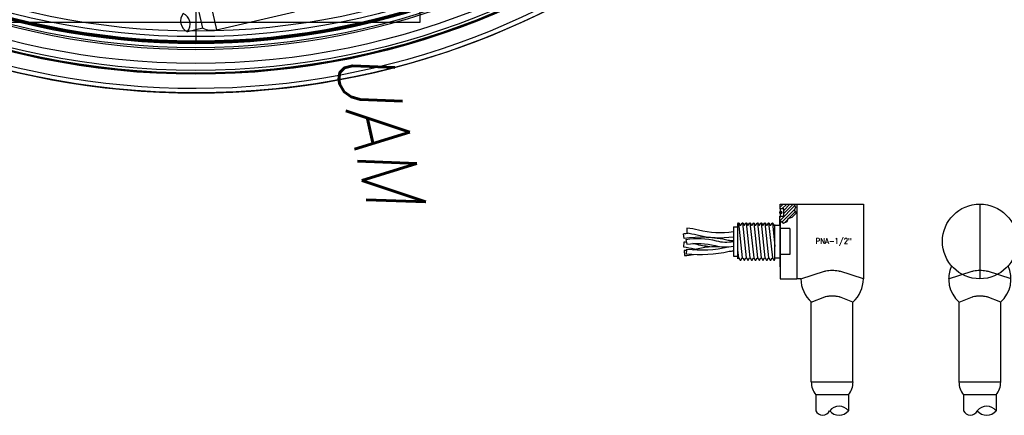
# Model space of a CAD drawing. Extents: x -135 to 10, y 84 to 175.
# Tile 4 of 53: x -110.57 to -97.41, y 132.73 to 138.03. Entities that reach past the tile are written whole.
import ezdxf
from ezdxf.enums import TextEntityAlignment as Align

# ---------------------------------------------------------------- set-up
doc = ezdxf.new("R2010")
doc.units = 0
doc.header["$LTSCALE"] = 1.5
doc.header["$MEASUREMENT"] = 0
doc.layers.get('0').update_dxf_attribs({"linetype": 'CONTINUOUS'})
for name, color, linetype in [('HULL', 7, 'CONTINUOUS'), ('J_BOX_FORW', 11, 'CONTINUOUS'), ('PNA_1_2', 6, 'CONTINUOUS'), ('SPHERE_AFT', 7, 'CONTINUOUS'), ('STATION10', 60, 'CONTINUOUS'), ('STATION4', 140, 'CONTINUOUS'), ('STATION5', 142, 'CONTINUOUS'), ('STATION6', 144, 'CONTINUOUS'), ('STATION7', 146, 'CONTINUOUS'), ('STATION8', 150, 'CONTINUOUS'), ('STATION9', 201, 'CONTINUOUS'), ('V_BAND_COMPRESSION', 6, 'CONTINUOUS'), ('V_BAND_TENSION', 5, 'CONTINUOUS')]:
    doc.layers.add(name, color=color, linetype=linetype)
doc.styles.add('ENGR', font='Romans', dxfattribs={"oblique": 15})
doc.styles.add('RDIM', font='romand', dxfattribs={"width": 0.75, "height": 0.1})

# ---------------------------------------------------------------- blocks, each defined once
blk = doc.blocks.new('*X3')
at = {"color": 0}
for p, q in [((3.456, 8.45), (3.656, 8.65)), ((3.457, 8.628), (3.5, 8.671)), ((3.48, 8.606), (3.545, 8.671)), ((3.481, 8.431), (3.656, 8.605)), ((3.505, 8.543), (3.633, 8.671)), ((3.505, 8.587), (3.589, 8.671)), ((3.576, 8.482), (3.664, 8.57)), ((3.453, 8.491), (3.473, 8.511)), ((3.517, 8.422), (3.563, 8.468))]:
    blk.add_line(p, q, dxfattribs=at)

msp = doc.modelspace()

# ---------------------------------------------------------------- linework, layer by layer
msp.add_line((-108.218, 157.367), (-108.218, 137.729))
msp.add_circle((-108.218, 147.548), 9.819)
at = {"layer": 'HULL'}
for radius in [10.5, 10.25]:
    msp.add_circle((-108.218, 147.548), radius, dxfattribs=at)
at = {"layer": 'J_BOX_FORW'}
for p, q in [((-105.218, 137.997), (-105.218, 140.997)), ((-111.218, 137.997), (-105.218, 137.997))]:
    msp.add_line(p, q, dxfattribs=at)
at = {"layer": 'PNA_1_2'}
for p, q in [((-108.126, 137.914), (-108.223, 138.338)), ((-108.067, 138.436), (-107.943, 137.893)), ((-107.943, 137.893), (-106.901, 138.131)), ((-108.126, 137.914), (-108.332, 137.867)), ((-100.408, 135.495), (-100.408, 135.56)), ((-100.408, 135.56), (-100.224, 135.56)), ((-100.36, 135.495), (-100.408, 135.495)), ((-100.408, 135.495), (-100.408, 135.4)), ((-100.36, 135.4), (-100.36, 135.495)), ((-100.224, 135.56), (-100.185, 135.56)), ((-100.185, 135.56), (-99.576, 135.56)), ((-100.185, 135.56), (-100.185, 134.56)), ((-99.576, 135.56), (-99.295, 135.56)), ((-99.295, 135.56), (-99.295, 134.56)), ((-97.738, 135.56), (-97.738, 134.56)), ((-100.412, 135.34), (-100.412, 135.4)), ((-100.412, 135.4), (-100.36, 135.4)), ((-100.412, 135.277), (-100.412, 135.34)), ((-100.408, 135.337), (-100.408, 134.56)), ((-101.033, 135.255), (-101.033, 134.865)), ((-101.033, 135.255), (-100.973, 135.255)), ((-100.973, 134.828), (-100.973, 135.296)), ((-100.478, 134.819), (-100.478, 135.287)), ((-100.478, 135.277), (-100.412, 135.277)), ((-100.412, 135.277), (-100.412, 134.72)), ((-100.278, 135.234), (-100.408, 135.234)), ((-100.278, 135.234), (-100.278, 134.885)), ((-100.185, 135.237), (-100.185, 134.56)), ((-101.033, 134.865), (-100.973, 134.865)), ((-100.478, 134.842), (-100.412, 134.842)), ((-100.278, 134.885), (-100.408, 134.885)), ((-100.408, 134.72), (-100.412, 134.72)), ((-100.13, 134.56), (-99.814, 134.661)), ((-99.295, 134.56), (-99.611, 134.661)), ((-98.155, 134.56), (-97.84, 134.661)), ((-97.32, 134.56), (-97.636, 134.661)), ((-100.408, 134.56), (-100.185, 134.56)), ((-100.13, 134.56), (-100.185, 134.56)), ((-99.991, 134.249), (-99.808, 134.319)), ((-99.434, 134.249), (-99.616, 134.319)), ((-98.016, 134.249), (-97.834, 134.319)), ((-97.459, 134.249), (-97.642, 134.319)), ((-99.991, 133.18), (-99.991, 134.249)), ((-99.434, 133.18), (-99.434, 134.249)), ((-98.016, 133.18), (-98.016, 134.249)), ((-97.459, 133.18), (-97.459, 134.249)), ((-99.991, 133.18), (-99.434, 133.18)), ((-98.016, 133.18), (-97.459, 133.18)), ((-99.93, 133.006), (-99.93, 132.795)), ((-99.495, 133.006), (-99.93, 133.006)), ((-99.495, 133.006), (-99.495, 132.795)), ((-97.52, 133.006), (-97.955, 133.006)), ((-97.955, 133.006), (-97.955, 132.795)), ((-97.52, 133.006), (-97.52, 132.795))]:
    msp.add_line(p, q, dxfattribs=at)
at = {"layer": 'PNA_1_2', "color": 5}
for p, q in [((-100.911, 134.841), (-100.961, 135.309)), ((-100.911, 135.309), (-100.861, 134.841)), ((-100.861, 135.309), (-100.811, 134.841)), ((-100.811, 135.309), (-100.761, 134.841)), ((-100.761, 135.309), (-100.711, 134.841)), ((-100.711, 135.309), (-100.661, 134.841)), ((-100.661, 135.309), (-100.611, 134.841)), ((-100.611, 135.309), (-100.561, 134.841)), ((-100.561, 135.309), (-100.511, 134.841)), ((-100.511, 135.309), (-100.478, 134.994)), ((-100.961, 134.841), (-100.973, 134.947))]:
    msp.add_line(p, q, dxfattribs=at)
at = {"layer": 'PNA_1_2', "color": 2}
msp.add_line((-101.667, 135.086), (-101.655, 135.022), dxfattribs=at)
at = {"layer": 'PNA_1_2', "color": 7, "const_width": 0.0232}
msp.add_lwpolyline([(-100.411, 135.447, 1), (-100.387, 135.447, 1)], format="xyb", close=True, dxfattribs=at)
at = {"layer": 'PNA_1_2', "color": 5}
msp.add_lwpolyline([(-100.412, 135.34), (-100.363, 135.305), (-100.313, 135.325), (-100.298, 135.368), (-100.245, 135.383), (-100.189, 135.444), (-100.215, 135.477), (-100.198, 135.525), (-100.224, 135.56)], dxfattribs=at)
at = {"layer": 'PNA_1_2', "color": 2}
for points in [[(-101.033, 135.19, -0.106497), (-101.499, 135.211, 0.037086), (-101.653, 135.239), (-101.657, 135.174, -0.036328), (-101.516, 135.148, 0.104138), (-101.033, 135.124, 0.10862)], [(-101.033, 135.068, -0.02647), (-101.101, 135.073, 0.09378), (-101.692, 135.1), (-101.699, 135.164, -0.009311), (-101.638, 135.172)], [(-101.66, 135.047, 0.008345), (-101.695, 135.052), (-101.699, 134.987, -0.036328), (-101.558, 134.961, 0.004321), (-101.538, 134.956, 0.10862)], [(-101.667, 135.086, -0.104061), (-101.261, 135.068, 0.110849), (-101.033, 135.061, -21.363612)], [(-101.656, 134.939, -0.010537), (-101.689, 134.937), (-101.684, 134.872, 0.034303), (-101.566, 134.884, -0.145402)], [(-101.033, 134.929, 0.024407), (-101.09, 134.924, -0.086938), (-101.66, 134.892), (-101.654, 134.957, 0.087699), (-101.101, 134.988)], [(-101.655, 135.022, -0.103828), (-101.277, 135.005, 0.105479), (-101.033, 134.995, 0.119089)], [(-101.348, 134.99, -0.044372), (-101.541, 135.023, 0.008457), (-101.576, 135.032)], [(-101.569, 134.949, 0.021098), (-101.504, 134.964, -0.108024), (-101.136, 134.981, -0.145402)]]:
    msp.add_lwpolyline(points, format="xyb", dxfattribs=at)
at = {"layer": 'PNA_1_2'}
for points in [[(-100.973, 135.296), (-100.965, 135.309), (-100.958, 135.309), (-100.94, 135.279), (-100.933, 135.279), (-100.915, 135.309), (-100.908, 135.309), (-100.89, 135.279), (-100.883, 135.279), (-100.865, 135.309), (-100.858, 135.309), (-100.84, 135.279), (-100.833, 135.279), (-100.815, 135.309), (-100.808, 135.309), (-100.79, 135.279), (-100.783, 135.279), (-100.765, 135.309), (-100.758, 135.309), (-100.74, 135.279), (-100.733, 135.279), (-100.715, 135.309), (-100.708, 135.309), (-100.69, 135.279), (-100.683, 135.279), (-100.665, 135.309), (-100.658, 135.309), (-100.64, 135.279), (-100.633, 135.279), (-100.615, 135.309), (-100.608, 135.309), (-100.59, 135.279), (-100.583, 135.279), (-100.565, 135.309), (-100.558, 135.309), (-100.54, 135.279), (-100.533, 135.279), (-100.515, 135.309), (-100.508, 135.309), (-100.49, 135.279), (-100.483, 135.279), (-100.478, 135.287)], [(-100.973, 134.828), (-100.965, 134.841), (-100.958, 134.841), (-100.94, 134.81), (-100.933, 134.81), (-100.915, 134.841), (-100.908, 134.841), (-100.89, 134.81), (-100.883, 134.81), (-100.865, 134.841), (-100.858, 134.841), (-100.84, 134.81), (-100.833, 134.81), (-100.815, 134.841), (-100.808, 134.841), (-100.79, 134.81), (-100.783, 134.81), (-100.765, 134.841), (-100.758, 134.841), (-100.74, 134.81), (-100.733, 134.81), (-100.715, 134.841), (-100.708, 134.841), (-100.69, 134.81), (-100.683, 134.81), (-100.665, 134.841), (-100.658, 134.841), (-100.64, 134.81), (-100.633, 134.81), (-100.615, 134.841), (-100.608, 134.841), (-100.59, 134.81), (-100.583, 134.81), (-100.565, 134.841), (-100.558, 134.841), (-100.54, 134.81), (-100.533, 134.81), (-100.515, 134.841), (-100.508, 134.841), (-100.49, 134.81), (-100.483, 134.81), (-100.478, 134.819)]]:
    msp.add_lwpolyline(points, dxfattribs=at)
for points in [[(-99.814, 134.661, -0.018437), (-99.797, 134.665, -0.058944), (-99.712, 134.676, -0.058944), (-99.628, 134.665, -0.018437), (-99.611, 134.661, -0.106651)], [(-97.84, 134.661, -0.018437), (-97.822, 134.665, -0.058944), (-97.738, 134.676, -0.058944), (-97.653, 134.665, -0.018437), (-97.636, 134.661, -0.106651)], [(-99.808, 134.319, -0.02169), (-99.8, 134.322, -0.040276), (-99.763, 134.329, -0.02956), (-99.712, 134.332, -0.02956), (-99.661, 134.329, -0.040276), (-99.625, 134.322, -0.02169), (-99.616, 134.319, -0.24613)], [(-97.834, 134.319, -0.02169), (-97.825, 134.322, -0.040276), (-97.789, 134.329, -0.02956), (-97.738, 134.332, -0.02956), (-97.687, 134.329, -0.040276), (-97.65, 134.322, -0.02169), (-97.642, 134.319, -0.24613)]]:
    msp.add_lwpolyline(points, format="xyb", dxfattribs=at)
msp.add_circle((-97.738, 135.06), 0.5, dxfattribs=at)
for centre, radius, start, end in [((-108.266, 138.01), 0.158, 140.3577, 245.3566), ((-108.454, 137.968), 0.158, 320.3577, 65.3566), ((-108.005, 138.165), 0.279, 244.2323, 282.8571), ((-97.738, 134.56), 0.417, 155.3231, 228.159), ((-97.738, 134.56), 0.417, 311.841, 24.6769), ((-99.712, 134.56), 0.417, 180, 228.159), ((-99.712, 134.56), 0.417, 311.841, 360), ((-99.712, 133.18), 0.279, 180, 218.6248), ((-99.712, 133.18), 0.279, 321.3752, 0), ((-97.738, 133.18), 0.279, 180, 218.6248), ((-97.738, 133.18), 0.279, 321.3752, 0), ((-99.62, 132.698), 0.158, 37.5005, 142.4995), ((-97.646, 132.698), 0.158, 37.5005, 142.4995), ((-99.838, 132.835), 0.101, 203.4699, 336.5301), ((-99.62, 132.891), 0.158, 217.5005, 322.4995), ((-97.863, 132.835), 0.101, 203.4699, 336.5301), ((-97.646, 132.891), 0.158, 217.5005, 322.4995)]:
    msp.add_arc(centre, radius, start, end, dxfattribs=at)
at = {"layer": 'STATION10'}
msp.add_circle((-108.218, 147.548), 9.83, dxfattribs=at)
at = {"layer": 'STATION4'}
msp.add_circle((-108.218, 147.548), 9.896, dxfattribs=at)
at = {"layer": 'STATION5'}
msp.add_circle((-108.218, 147.548), 10.198, dxfattribs=at)
at = {"layer": 'STATION6'}
msp.add_circle((-108.218, 147.548), 10.246, dxfattribs=at)
at = {"layer": 'STATION7'}
msp.add_circle((-108.218, 147.548), 10.246, dxfattribs=at)
at = {"layer": 'STATION8'}
msp.add_circle((-108.218, 147.548), 10.234, dxfattribs=at)
msp.add_circle((-108.218, 147.548), 10.234, dxfattribs=at)
at = {"layer": 'STATION9'}
msp.add_circle((-108.218, 147.548), 10.105, dxfattribs=at)
at = {"layer": 'V_BAND_COMPRESSION'}
for radius in [9.807, 9.747, 9.673]:
    msp.add_circle((-108.218, 147.548), radius, dxfattribs=at)
at = {"layer": 'V_BAND_TENSION'}
for radius, start, end in [(9.917, 183.6134, 356.3866), (9.837, 183.6428, 356.3572), (10.5, 187.7574, 352.2696), (10.437, 187.7544, 352.2666)]:
    msp.add_arc((-108.218, 147.548), radius, start, end, dxfattribs=at)

# ---------------------------------------------------------------- block references
at = {"layer": 'PNA_1_2'}
msp.add_blockref('*X3', (-103.865, 126.889), dxfattribs=at)

# ---------------------------------------------------------------- texts
at = {"layer": 'PNA_1_2', "style": 'RDIM', "width": 0.75}
msp.add_text('PNA-1/2"', height=0.0778, dxfattribs=at).set_placement((-99.693, 135.06), align=Align.MIDDLE)
at = {"layer": 'SPHERE_AFT', "color": 3, "style": 'ENGR', "oblique": 15}
msp.add_text('UAM', height=0.7695, rotation=282.8571, dxfattribs=at).set_placement((-106.382, 137.548))

doc.saveas('drawing.dxf')
